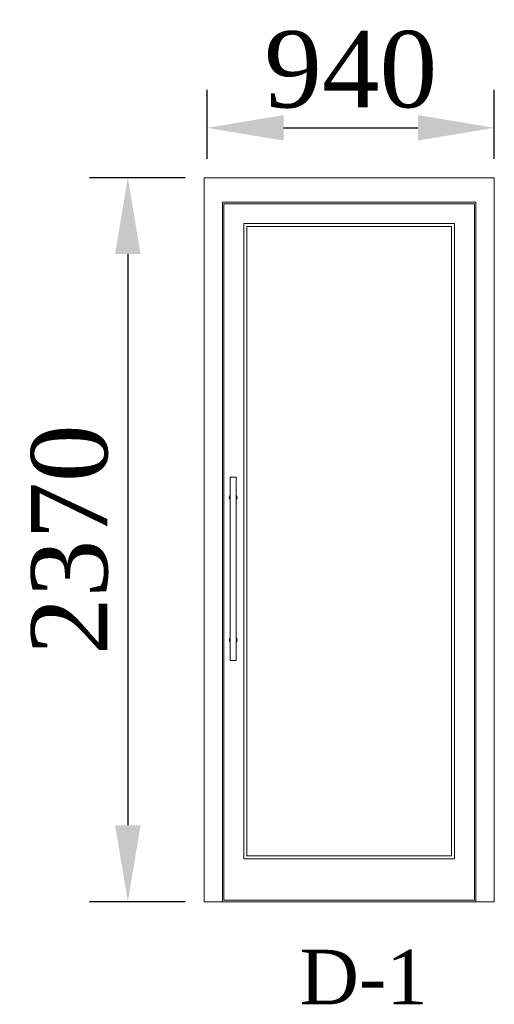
# Model space of a CAD drawing. Header units: millimetres. Extents: x -607342 to -294707, y -60353 to -34389.
# Tile 1 of 21: x -607342 to -605788, y -58972 to -55748. Entities that reach past the tile are written whole.
import ezdxf

# ---------------------------------------------------------------- set-up
doc = ezdxf.new("R2010")
doc.units = ezdxf.units.MM
doc.styles.get("Standard").update_dxf_attribs({"font": 'times.ttf'})
doc.dimstyles.new('ISO-25', dxfattribs={"dimscale": 100, "dimtxt": 2.5, "dimasz": 2.5, "dimexe": 1.25, "dimexo": 0.625, "dimtad": 1, "dimdec": 0, "dimtxsty": 'Standard', "dimcen": 2.5, "dimadec": 0, "dimazin": 0, "dimtfac": 1, "dimtdec": 0, "dimtmove": 0, "dimatfit": 3, "dimfxl": 1, "dimarcsym": 0})

# ---------------------------------------------------------------- blocks, each defined once
blk = doc.blocks.new('*D203')
at = {"color": 0, "lineweight": -2, "transparency": 16777216}
for p, q in [((-606800.3, -56265.9), (-607112.7, -56265.9)), ((-606987.7, -56515.9), (-606987.7, -58385.9)), ((-606800.3, -58635.9), (-607112.7, -58635.9))]:
    blk.add_line(p, q, dxfattribs=at)
at = {"color": 0, "lineweight": 5, "transparency": 16777216}
for points in [[(-607029.3, -56515.9), (-606946, -56515.9), (-606987.7, -56265.9)], [(-607029.3, -58385.9), (-606946, -58385.9), (-606987.7, -58635.9)]]:
    blk.add_solid(points, dxfattribs=at)
at = {"layer": 'Defpoints', "color": 0, "lineweight": 5, "transparency": 16777216}
for p in [(-606737.8, -56265.9), (-606987.7, -58635.9), (-606737.8, -58635.9)]:
    blk.add_point(p, dxfattribs=at)
at = {"color": 0, "lineweight": 5, "transparency": 16777216, "insert": (-607177.7, -57450.9), "char_height": 250, "attachment_point": 5, "rotation": 90}
blk.add_mtext('2370', dxfattribs=at)
blk = doc.blocks.new('*D204')
at = {"color": 0, "lineweight": -2, "transparency": 16777216}
for p, q in [((-606727.8, -56203.4), (-606727.8, -55977.5)), ((-605787.8, -56203.4), (-605787.8, -55977.5)), ((-606477.8, -56102.5), (-606037.8, -56102.5))]:
    blk.add_line(p, q, dxfattribs=at)
at = {"color": 0, "lineweight": 5, "transparency": 16777216}
for points in [[(-606477.8, -56060.8), (-606477.8, -56144.1), (-606727.8, -56102.5)], [(-606037.8, -56060.8), (-606037.8, -56144.1), (-605787.8, -56102.5)]]:
    blk.add_solid(points, dxfattribs=at)
at = {"layer": 'Defpoints', "color": 0, "lineweight": 5, "transparency": 16777216}
for p in [(-605787.8, -56102.5), (-606727.8, -56265.9), (-605787.8, -56265.9)]:
    blk.add_point(p, dxfattribs=at)
at = {"color": 0, "lineweight": 5, "transparency": 16777216, "insert": (-606257.8, -55912.4), "char_height": 250, "attachment_point": 5}
blk.add_mtext('940', dxfattribs=at)

msp = doc.modelspace()

# ---------------------------------------------------------------- linework, layer by layer
at = {"color": 0, "linetype": 'Continuous', "lineweight": 0, "extrusion": (0, 1, 0)}
for p, q in [((-606717.8, -56265.9), (-606737.8, -56265.9)), ((-606737.8, -56265.9), (-606737.8, -56285.9)), ((-606717.8, -56265.9), (-605807.8, -56265.9)), ((-605787.8, -56265.9), (-605807.8, -56265.9)), ((-605787.8, -56285.9), (-605787.8, -56265.9)), ((-606737.8, -57645.9), (-606737.8, -56285.9)), ((-605787.8, -56285.9), (-605787.8, -57645.9)), ((-606677.8, -58635.9), (-606677.8, -56345.9)), ((-605847.8, -56345.9), (-606677.8, -56345.9)), ((-605847.8, -58635.9), (-605847.8, -56345.9)), ((-606672.8, -56350.9), (-606672.8, -58630.9)), ((-606672.8, -56350.9), (-605852.8, -56350.9)), ((-605852.8, -56350.9), (-605852.8, -58630.9)), ((-606607.8, -58495.9), (-606607.8, -56415.9)), ((-606607.8, -56415.9), (-605917.8, -56415.9)), ((-606597.8, -58485.9), (-606597.8, -56425.9)), ((-606597.8, -56425.9), (-605927.8, -56425.9)), ((-605927.8, -58485.9), (-605927.8, -56425.9)), ((-605917.8, -58495.9), (-605917.8, -56415.9)), ((-606652.8, -57845.2), (-606652.8, -57246.5)), ((-606652.1, -57245.9), (-606633.4, -57245.9)), ((-606632.8, -57845.2), (-606632.8, -57246.5)), ((-606737.8, -57645.9), (-606737.8, -57665.9)), ((-606737.8, -58445.9), (-606737.8, -57665.9)), ((-605787.8, -57665.9), (-605787.8, -57645.9)), ((-605787.8, -57665.9), (-605787.8, -58445.9)), ((-606652.1, -57845.9), (-606633.4, -57845.9)), ((-606737.8, -58445.9), (-606737.8, -58465.9)), ((-606737.8, -58615.9), (-606737.8, -58465.9)), ((-605787.8, -58465.9), (-605787.8, -58445.9)), ((-605787.8, -58465.9), (-605787.8, -58615.9)), ((-605917.8, -58495.9), (-606607.8, -58495.9)), ((-605927.8, -58485.9), (-606597.8, -58485.9)), ((-606737.8, -58615.9), (-606737.8, -58635.9)), ((-605852.8, -58630.9), (-606672.8, -58630.9)), ((-605787.8, -58635.9), (-605787.8, -58615.9))]:
    msp.add_line(p, q, dxfattribs=at)
at = {"color": 0, "linetype": 'Continuous', "lineweight": 0}
msp.add_line((-605787.8, -58635.9), (-606737.8, -58635.9), dxfattribs=at)
at = {"color": 0, "linetype": 'Continuous', "lineweight": 0, "extrusion": (0, 0, -1)}
for centre, radius, start, end in [((606652.1, -57246.5), 0.667, 0, 90), ((606633.4, -57246.5), 0.667, 90, 180), ((606642.8, -57779.2), 13.3, 318.5904, 41.4096), ((606642.8, -57779.2), 13.3, 138.5904, 180), ((606642.8, -57779.2), 13.3, 180, 221.4096), ((606652.1, -57845.2), 0.667, 270, 0), ((606633.4, -57845.2), 0.667, 180, 270)]:
    msp.add_arc(centre, radius, start, end, dxfattribs=at)
at = {"color": 0, "linetype": 'Continuous', "lineweight": 0}
for start, end in [(138.5904, 221.4096), (0, 41.4096), (318.5904, 360)]:
    msp.add_arc((-606642.8, -57312.5), 13.3, start, end, dxfattribs=at)

# ---------------------------------------------------------------- texts
at = {"lineweight": 9, "insert": (-606216, -58793.4), "char_height": 178.498, "width": 401.685, "attachment_point": 2}
msp.add_mtext('{\\fTimes New Roman|b0|i0|c162|p18;D-1}', dxfattribs=at)

# ---------------------------------------------------------------- dimensions: what is measured, and where the dimension line sits
at = {"color": 5, "lineweight": 5}
for p1, p2, distance, picture, middle in [((-606727.8, -56265.9), (-605787.8, -56265.9), 163.4, '*D204', (-606257.8, -55912.4)), ((-606737.8, -56265.9), (-606737.8, -58635.9), -249.9, '*D203', (-607177.7, -57450.9))]:
    dim = msp.add_aligned_dim(p1=p1, p2=p2, distance=distance, dimstyle='ISO-25', dxfattribs=at)
    dim.commit()
    dim.dimension.update_dxf_attribs({"geometry": picture, "text_midpoint": middle})

doc.saveas('drawing.dxf')
